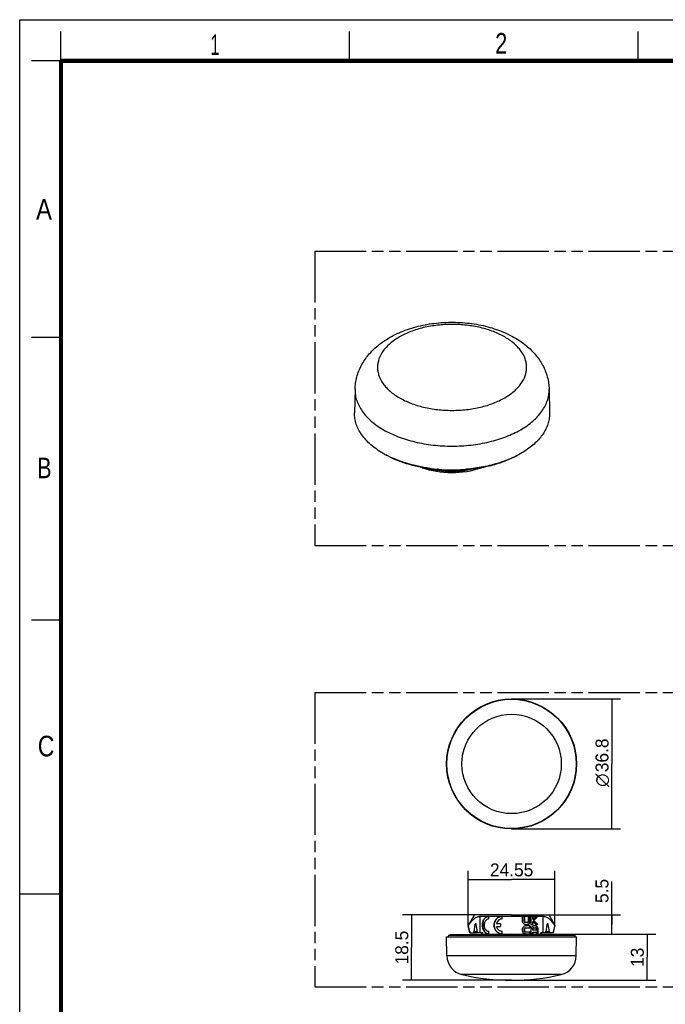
# Model space of a CAD drawing. Header units: millimetres. Extents: x 0 to 210, y 0 to 297.
# Tile 2 of 7: x 0 to 110, y 130 to 297. Entities that reach past the tile are written whole.
import ezdxf
from ezdxf.enums import TextEntityAlignment as Align

# ---------------------------------------------------------------- set-up
doc = ezdxf.new("R2010")
doc.units = ezdxf.units.MM
doc.header["$LTSCALE"] = 19.36
doc.linetypes.add('PHANTOM', pattern=[0.8, 0.45, -0.05, 0.1, -0.05, 0.1, -0.05])
doc.layers.get('0').update_dxf_attribs({"linetype": 'CONTINUOUS'})
doc.layers.add('DEFAULT_3', color=7, linetype='PHANTOM')
doc.layers.add('Z_DIM_2D', color=7, linetype='CONTINUOUS')
doc.styles.add('TEXTSTYLE_2', font='txt', dxfattribs={"width": 0.75})
doc.styles.add('TEXTSTYLE_3', font='tridonic-metric-print-light.otf')
doc.styles.add('TEXTSTYLE_4', font='gdt', dxfattribs={"width": 0.7})
doc.dimstyles.new('DIMSTYLE_1', dxfattribs={"dimtxt": 2.2, "dimasz": 3.5, "dimexe": 1.5, "dimexo": 0, "dimgap": 0.55, "dimtad": 1, "dimlfac": 1.666667, "dimdsep": 46, "dimtxsty": 'TEXTSTYLE_3', "dimblk": '_FILLED', "dimblk1": '_FILLED', "dimblk2": '_FILLED', "dimcen": 0.09, "dimclrt": 5, "dimazin": 2, "dimtp": 0.2, "dimtm": 0.2, "dimtfac": 1, "dimtofl": 0, "dimtmove": 0, "dimatfit": 3, "dimldrblk": '_FILLED', "dimfxl": 0, "dimtolj": 1, "dimarcsym": 0})
doc.dimstyles.new('DIMSTYLE_2', dxfattribs={"dimtxt": 2.2, "dimasz": 3.5, "dimexe": 1.5, "dimexo": 0, "dimgap": 0.55, "dimtad": 1, "dimlfac": 1.666667, "dimdsep": 46, "dimtxsty": 'TEXTSTYLE_3', "dimblk": '_FILLED', "dimblk1": '_FILLED', "dimblk2": '_FILLED', "dimcen": 0.09, "dimclrt": 5, "dimazin": 2, "dimtp": 0.3, "dimtm": 0.3, "dimtfac": 1, "dimtofl": 0, "dimtmove": 0, "dimatfit": 3, "dimldrblk": '_FILLED', "dimfxl": 0, "dimtolj": 1, "dimarcsym": 0})
doc.dimstyles.new('DIMSTYLE_3', dxfattribs={"dimtxt": 2.2, "dimasz": 3.5, "dimexe": 1.5, "dimexo": 0, "dimgap": 0.55, "dimtad": 1, "dimlfac": 1.666667, "dimdsep": 46, "dimtxsty": 'TEXTSTYLE_3', "dimblk": '_FILLED', "dimblk1": '_FILLED', "dimblk2": '_FILLED', "dimcen": 0.09, "dimclrt": 5, "dimazin": 2, "dimtp": 0.1, "dimtm": 0.1, "dimtfac": 1, "dimtofl": 0, "dimtmove": 0, "dimatfit": 3, "dimldrblk": '_FILLED', "dimfxl": 0, "dimtolj": 1, "dimarcsym": 0})

# ---------------------------------------------------------------- blocks, each defined once
blk = doc.blocks.new('*D2')
at = {"layer": 'Z_DIM_2D', "color": 2, "linetype": 'Continuous', "transparency": 16777216}
for p, q in [((83.52, 144.9), (65.02, 144.9)), ((66.52, 144.9), (66.52, 139.35)), ((66.52, 133.8), (66.52, 139.35)), ((83.52, 133.8), (65.02, 133.8))]:
    blk.add_line(p, q, dxfattribs=at)
at = {"layer": 'Z_DIM_2D', "color": 5, "linetype": 'Continuous', "transparency": 16777216, "style": 'TEXTSTYLE_3'}
blk.add_text('18.5', height=2.2, rotation=90, dxfattribs=at).set_placement((65.97, 139.35), align=Align.CENTER)
blk = doc.blocks.new('_FILLED')
at = {"color": 0, "linetype": 'ByBlock'}
blk.add_solid([(0, 0), (-1, 0.125), (-1, -0.125)], dxfattribs=at)
blk = doc.blocks.new('_NONE')
blk = doc.blocks.new('*D3')
at = {"layer": 'Z_DIM_2D', "color": 2, "linetype": 'Continuous', "transparency": 16777216}
for p, q in [((83.52, 181.59), (102.01, 181.59)), ((100.51, 181.59), (100.51, 170.55)), ((100.51, 159.51), (100.51, 170.55)), ((83.52, 159.51), (102.01, 159.51))]:
    blk.add_line(p, q, dxfattribs=at)
at = {"layer": 'Z_DIM_2D', "color": 5, "linetype": 'Continuous', "transparency": 16777216}
for s, style, p in [('36.8', 'TEXTSTYLE_3', (99.96, 172.01)), ('n', 'TEXTSTYLE_4', (99.96, 167.79))]:
    blk.add_text(s, height=2.2, rotation=90, dxfattribs=dict(at, style=style)).set_placement(p, align=Align.CENTER)
blk = doc.blocks.new('*D4')
at = {"layer": 'Z_DIM_2D', "color": 2, "linetype": 'Continuous', "transparency": 16777216}
for p, q in [((76.15, 143.1), (76.15, 152.4)), ((90.88, 143.1), (90.88, 152.4)), ((76.15, 150.9), (83.52, 150.9)), ((90.88, 150.9), (83.52, 150.9))]:
    blk.add_line(p, q, dxfattribs=at)
at = {"layer": 'Z_DIM_2D', "color": 5, "linetype": 'Continuous', "transparency": 16777216, "style": 'TEXTSTYLE_3'}
blk.add_text('24.55', height=2.2, dxfattribs=at).set_placement((83.52, 151.45), align=Align.CENTER)
blk = doc.blocks.new('*D6')
at = {"layer": 'Z_DIM_2D', "color": 2, "linetype": 'Continuous', "transparency": 16777216}
for p, q in [((100.51, 143.25), (100.51, 150.58)), ((83.52, 144.9), (102.01, 144.9)), ((100.51, 144.9), (100.51, 143.25)), ((100.51, 141.6), (100.51, 143.25)), ((83.52, 141.6), (102.01, 141.6))]:
    blk.add_line(p, q, dxfattribs=at)
at = {"layer": 'Z_DIM_2D', "color": 5, "linetype": 'Continuous', "transparency": 16777216, "style": 'TEXTSTYLE_3'}
blk.add_text('5.5', height=2.2, rotation=90, dxfattribs=at).set_placement((99.96, 146.92))
blk = doc.blocks.new('*D7')
at = {"layer": 'Z_DIM_2D', "color": 2, "linetype": 'Continuous', "transparency": 16777216}
for p, q in [((83.52, 141.6), (108.01, 141.6)), ((106.51, 141.6), (106.51, 137.7)), ((106.51, 133.8), (106.51, 137.7)), ((83.52, 133.8), (108.01, 133.8))]:
    blk.add_line(p, q, dxfattribs=at)
at = {"layer": 'Z_DIM_2D', "color": 5, "linetype": 'Continuous', "transparency": 16777216, "style": 'TEXTSTYLE_3'}
blk.add_text('13', height=2.2, rotation=90, dxfattribs=at).set_placement((105.96, 137.7), align=Align.CENTER)

msp = doc.modelspace()

# ---------------------------------------------------------------- linework, layer by layer
at = {"color": 2, "linetype": 'Continuous'}
for p, q in [((0, 0), (0, 297)), ((0, 297), (210, 297)), ((7, 290), (7, 295)), ((56, 290), (56, 295)), ((105, 290), (105, 295)), ((7, 290), (2, 290)), ((7, 243), (2, 243)), ((7, 195), (2, 195)), ((0, 148.5), (7, 148.5))]:
    msp.add_line(p, q, dxfattribs=at)
at = {"color": 7, "linetype": 'Continuous'}
for p, q in [((56.9366, 234.1786), (56.8515, 230.1978)), ((89.8839, 234.1786), (89.969, 230.1978)), ((69.8342, 220.7446), (69.8066, 220.7481)), ((70.9527, 220.5203), (70.9354, 220.5218)), ((70.964, 220.6239), (70.9467, 220.6254)), ((77.1407, 144.8438), (76.1513, 143.0994)), ((83.5163, 144.8994), (77.1409, 144.8438)), ((78.1329, 144.6598), (88.8997, 144.6598)), ((79.6497, 144.2097), (79.6498, 144.6594)), ((81.9399, 144.2097), (81.94, 144.6594)), ((89.8919, 144.8438), (83.5163, 144.8994)), ((85.3824, 143.7664), (85.3824, 144.6594)), ((85.6594, 143.7641), (85.6594, 144.6594)), ((85.6794, 144.6594), (85.6794, 143.7641)), ((86.3703, 143.7664), (86.3703, 144.6594)), ((86.6185, 143.76), (86.6185, 144.6594)), ((86.6475, 144.6594), (86.6475, 143.76)), ((86.864, 143.2844), (86.864, 144.6594)), ((87.0941, 144.139), (87.0941, 144.6594)), ((87.1275, 144.139), (87.0941, 144.139)), ((87.1275, 144.6594), (87.1275, 144.139)), ((87.2868, 143.9735), (87.2519, 143.9735)), ((89.8919, 144.8438), (90.8813, 143.0994)), ((76.1513, 143.0994), (76.1513, 143.0404)), ((76.1513, 143.0994), (76.1845, 143.0994)), ((76.4203, 141.8754), (76.1513, 143.0404)), ((76.1845, 143.0404), (76.1513, 143.0404)), ((76.1845, 143.0404), (76.1845, 143.0994)), ((77.2799, 143.2607), (77.0917, 142.0011)), ((77.7141, 142), (77.5281, 143.2602)), ((81.6502, 143.3849), (80.9685, 143.3849)), ((80.9685, 142.934), (81.6502, 142.934)), ((81.6502, 143.3849), (81.6502, 142.934)), ((85.3824, 142.1456), (85.3824, 142.5524)), ((85.6614, 142.1414), (85.6614, 142.5482)), ((85.6815, 142.5482), (85.6815, 142.1414)), ((86.2172, 143.597), (85.8362, 143.597)), ((85.8384, 143.2844), (86.2231, 143.2844)), ((86.6475, 143.0344), (85.8384, 143.0344)), ((85.8444, 142.7219), (86.6475, 142.7219)), ((86.6185, 142.7219), (86.6185, 143.0344)), ((86.6475, 143.0344), (86.6475, 142.7219)), ((86.864, 143.2844), (87.1275, 143.2844)), ((86.864, 141.6594), (86.864, 142.5508)), ((87.0941, 143.2844), (87.0941, 143.8059)), ((87.0941, 143.8059), (87.1275, 143.8059)), ((87.0941, 142.2844), (87.0941, 142.5547)), ((87.7247, 142.2844), (87.0941, 142.2844)), ((87.1275, 143.8059), (87.1275, 143.2844)), ((87.1275, 142.5547), (87.1275, 142.2844)), ((87.2652, 142.7219), (87.5932, 142.7219)), ((87.5962, 143.0344), (87.2683, 143.0344)), ((87.6569, 143.2844), (87.9582, 143.2844)), ((87.7247, 142.2844), (87.7247, 142.5508)), ((87.9162, 141.6594), (87.9162, 142.5547)), ((87.9574, 142.5547), (87.9574, 141.6594)), ((89.5045, 143.2602), (89.3185, 142)), ((89.9409, 142.0011), (89.7527, 143.2607)), ((90.6124, 141.8757), (90.8796, 143.0331)), ((90.8481, 143.0994), (90.8813, 143.0994)), ((90.8481, 143.0994), (90.8481, 143.0404)), ((90.8813, 143.0404), (90.8481, 143.0404)), ((90.8813, 143.0994), (90.8813, 143.0404)), ((72.533, 137.9286), (72.4763, 141.1794)), ((72.4766, 141.1794), (94.556, 141.1794)), ((72.7763, 141.4794), (72.7711, 141.1794)), ((72.7766, 141.4794), (94.256, 141.4794)), ((78.4459, 141.5553), (73.1051, 141.5131)), ((73.1055, 141.5086), (83.5163, 141.5994)), ((76.4202, 141.8757), (77.6297, 141.8651)), ((78.554, 141.8571), (77.8273, 141.8634)), ((78.4486, 141.858), (78.4459, 141.5552)), ((78.5118, 141.8574), (78.5118, 141.6152)), ((78.554, 141.6157), (79.6461, 141.6253)), ((83.5163, 141.5954), (78.5545, 141.5561)), ((79.6461, 141.6253), (79.6824, 141.6257)), ((79.6491, 141.6594), (79.6492, 142.1091)), ((79.6824, 141.6257), (81.9385, 141.6455)), ((81.9385, 141.6455), (81.953, 141.6456)), ((81.9392, 141.6594), (81.9394, 142.1091)), ((81.953, 141.6456), (83.5163, 141.6594)), ((83.5163, 141.599), (83.5163, 141.6594)), ((83.5163, 141.6594), (85.7316, 141.6399)), ((83.5163, 141.5994), (88.4777, 141.5561)), ((93.9275, 141.5131), (83.5163, 141.5953)), ((85.7316, 141.6399), (85.8218, 141.6391)), ((85.8218, 141.6391), (85.8436, 141.6389)), ((86.6489, 141.9719), (85.8405, 141.9719)), ((85.8423, 141.6594), (86.6489, 141.6594)), ((85.8436, 141.6389), (86.6506, 141.6318)), ((86.6199, 141.6594), (86.6199, 141.9719)), ((86.6489, 141.9719), (86.6489, 141.6594)), ((86.6506, 141.6318), (86.8659, 141.6299)), ((86.864, 141.6594), (87.1275, 141.6594)), ((86.8659, 141.6299), (87.1296, 141.6276)), ((87.0941, 141.9719), (87.7247, 141.9719)), ((87.0941, 141.6594), (87.0941, 141.9719)), ((87.1275, 141.9719), (87.1275, 141.6594)), ((87.1296, 141.6276), (87.68, 141.6228)), ((87.68, 141.6228), (87.7259, 141.6223)), ((87.7247, 141.6594), (87.7247, 141.9719)), ((87.7247, 141.6594), (87.9574, 141.6594)), ((87.7259, 141.6223), (87.9608, 141.6203)), ((87.9608, 141.6203), (88.4786, 141.6157)), ((89.2053, 141.8634), (88.4786, 141.8571)), ((88.5208, 141.6152), (88.5208, 141.8574)), ((88.584, 141.858), (88.5867, 141.5552)), ((88.5867, 141.5552), (93.9271, 141.5086)), ((90.6124, 141.8757), (89.4029, 141.8651)), ((94.2563, 141.4794), (94.2615, 141.1794)), ((94.4996, 137.9286), (94.5563, 141.1794))]:
    msp.add_line(p, q, dxfattribs=at)
at = {"color": 9, "linetype": 'Continuous'}
for p, q in [((75.2945, 220.312), (75.2945, 220.4826)), ((78.1329, 144.6598), (78.1329, 141.8607)), ((88.8997, 141.8607), (88.8997, 144.6598)), ((77.2799, 143.2607), (77.5281, 143.2602)), ((85.6794, 143.7641), (85.6594, 143.7641)), ((85.6614, 142.5482), (85.6815, 142.5482)), ((86.6475, 143.76), (86.6185, 143.76)), ((87.0941, 142.5547), (87.1275, 142.5547)), ((87.9162, 142.5547), (87.9574, 142.5547)), ((89.5045, 143.2602), (89.7527, 143.2607)), ((77.6853, 142), (77.0917, 142.0011)), ((78.4568, 141.5553), (78.4593, 141.8579)), ((78.5031, 141.8575), (78.5008, 141.5808)), ((78.5118, 141.6152), (78.554, 141.6157)), ((78.554, 141.8571), (78.554, 141.6157)), ((85.6815, 142.1414), (85.6614, 142.1414)), ((88.4786, 141.6157), (88.4786, 141.8571)), ((88.4786, 141.6157), (88.5208, 141.6152)), ((88.5318, 141.5808), (88.5295, 141.8575)), ((88.5733, 141.8579), (88.5758, 141.5553)), ((89.9409, 142.0011), (89.3473, 142)), ((94.4996, 137.9286), (72.533, 137.9286)), ((91.9518, 134.773), (75.0808, 134.773))]:
    msp.add_line(p, q, dxfattribs=at)
at = {"color": 7, "linetype": 'Continuous', "const_width": 0.7}
for points in [[(7, 7), (7, 290)], [(7, 290), (203, 290)]]:
    msp.add_lwpolyline(points, dxfattribs=at)
at = {"color": 7, "linetype": 'Continuous'}
msp.add_circle((83.5163, 170.546), 11.04, dxfattribs=at)
at = {"color": 9, "linetype": 'Continuous'}
for radius in [10.9833, 8.4355]:
    msp.add_circle((83.5163, 170.546), radius, dxfattribs=at)
at = {"color": 7, "linetype": 'Continuous'}
for centre, radius, start, end in [((69.6614, 237.1121), 15.9254, 240.007674, 241.307112), ((69.891, 237.5311), 16.4031, 241.306184, 242.022014), ((69.6659, 236.3819), 15.2952, 240.002162, 240.758946), ((73.1222, 234.9781), 14.75, 255.277347, 259.274499), ((73.2796, 247.7308), 27.2052, 262.331737, 262.66579), ((73.3093, 247.0854), 26.6693, 262.334962, 263.704558), ((73.3501, 248.3139), 27.7926, 262.732457, 265.039226), ((73.3578, 247.5211), 27.1078, 263.703629, 264.873084), ((73.4107, 248.1761), 27.7648, 264.921091, 274.104837), ((73.3811, 248.6587), 28.1387, 265.072321, 265.440665), ((73.4107, 249.1225), 28.6035, 265.45543, 273.97313), ((73.4342, 248.7302), 28.2105, 273.980754, 274.179506), ((73.436, 247.8218), 27.4096, 274.104955, 274.309406), ((73.4381, 248.6768), 28.1569, 274.179509, 274.363629), ((73.4454, 248.5817), 28.0616, 274.363473, 274.877345), ((73.6227, 158.4049), 19.6442, 313.430211, 315.596694), ((75.0157, 156.5288), 17.5317, 314.262554, 317.388333), ((75.2593, 131.7319), 17.1371, 42.386189, 45.588763), ((75.392, 156.3112), 17.1378, 313.952945, 317.166667), ((74.9667, 131.2986), 17.676, 42.694371, 45.813315), ((73.8594, 129.8086), 19.2865, 44.324364, 46.531974), ((73.1061, 141.3931), 0.12, 90.363774, 135.232761), ((78.4518, 141.6152), 0.06, 270.5, 360), ((88.5808, 141.6152), 0.06, 180, 269.5), ((93.9266, 141.3931), 0.12, 44.767307, 89.636241), ((75.8325, 137.9862), 3.3, 181, 256.833097), ((91.2001, 137.9862), 3.3, 283.166903, 359), ((83.5163, 170.8314), 37.032, 256.833097, 283.166903)]:
    msp.add_arc(centre, radius, start, end, dxfattribs=at)
at = {"color": 9, "linetype": 'Continuous'}
msp.add_arc((88.5542, 141.6155), 0.0756, 179.853512, 191.59874, dxfattribs=at)
at = {"color": 7, "linetype": 'Continuous'}
for centre, major_axis, ratio, start_param, end_param in [((73.4435, 225.5048), (9.5162, 0.0712), 0.572282, 4.14393842, 5.24611573), ((77.404, 143.2194), (0, 0.1897), 0.6700134, 4.9292932, 7.63454632), ((89.6286, 143.2194), (0, 0.1897), 0.6700134, -1.35136101, 1.35389211), ((76.9827, 142.0374), (0, 0.1667), 0.6700134, -3.14743971, -1.79023164), ((83.5142, 133.5673), (-0.0574, 27.5611), 0.22150421, 1.25433251, 1.25938185), ((77.828, 142.0374), (0, 0.174), 0.6700134, -4.49548476, -3.14743971), ((89.2046, 142.0374), (0, 0.174), 0.6700134, 3.14743971, 4.49548476), ((83.5185, 133.5673), (0.0574, 27.5611), 0.22150421, -1.25938185, -1.25433251), ((90.0499, 142.0374), (0, 0.1667), 0.6700134, -4.49295366, -3.1357456)]:
    msp.add_ellipse(centre, major_axis=major_axis, ratio=ratio, start_param=start_param, end_param=end_param, dxfattribs=at)
for points, knots in [([(62.7853, 242.9828), (63.6387, 243.4754), (65.4775, 244.3205), (68.4421, 245.1594), (71.5786, 245.5965), (74.7794, 245.626), (77.9318, 245.2481), (80.9281, 244.4663), (83.6715, 243.2852), (85.3037, 242.2053), (86.0352, 241.5979)], [0, 0, 0, 0, 0.12046406, 0.24602438, 0.37547351, 0.50647585, 0.63630554, 0.76254578, 0.88375105, 1, 1, 1, 1]), ([(60.7852, 241.5979), (60.9396, 241.726), (61.5758, 242.2301), (62.2563, 242.6773), (62.7853, 242.9828)], [0, 0, 0, 0, 0.24723122, 1, 1, 1, 1]), ([(56.9366, 234.1786), (56.9442, 234.5368), (57.0033, 235.2518), (57.221, 236.3046), (57.5615, 237.3238), (58.167, 238.6233), (59.1918, 240.1189), (60.2271, 241.1345), (60.7852, 241.5979)], [0, 0, 0, 0, 0.12475159, 0.24908063, 0.37351229, 0.49804059, 0.7474012, 1, 1, 1, 1]), ([(86.0352, 241.5979), (86.5933, 241.1345), (87.6286, 240.119), (88.6534, 238.6234), (89.259, 237.3238), (89.5995, 236.3047), (89.8171, 235.2518), (89.8762, 234.5368), (89.8839, 234.1786)], [0, 0, 0, 0, 0.25259866, 0.50195654, 0.62648346, 0.75091322, 0.87524802, 1, 1, 1, 1]), ([(61.7006, 223.3193), (60.9631, 223.7451), (59.9311, 224.4572), (58.7682, 225.5797), (58.0641, 226.4448), (57.5119, 227.348), (57.1178, 228.281), (56.8872, 229.234), (56.8448, 229.8779), (56.8515, 230.1959)], [0, 0, 0, 0, 0.28964879, 0.4229128, 0.54874963, 0.6679818, 0.7818054, 0.8918296, 1, 1, 1, 1]), ([(89.9689, 230.1997), (89.9751, 229.9134), (89.9424, 229.335), (89.7584, 228.4762), (89.4412, 227.6316), (88.8316, 226.5083), (87.7283, 225.1743), (85.9882, 223.7829), (83.8566, 222.5959), (81.3992, 221.6473), (78.692, 220.9648), (76.7994, 220.7044), (75.8313, 220.6218)], [0, 0, 0, 0, 0.04627829, 0.09318919, 0.14142176, 0.19156742, 0.29917829, 0.41845643, 0.54974355, 0.69195202, 0.84297182, 1, 1, 1, 1]), ([(69.7521, 220.6544), (68.379, 220.8392), (66.3732, 221.2688), (63.877, 222.1798), (62.7324, 222.7345), (62.1944, 223.0357)], [0, 0, 0, 0, 0.52196589, 0.76771642, 1, 1, 1, 1]), ([(69.6494, 220.7688), (68.3038, 220.95), (65.7407, 221.4896), (63.2997, 222.4586), (62.1958, 223.045)], [0, 0, 0, 0, 0.52065946, 1, 1, 1, 1]), ([(84.9553, 223.2255), (84.3035, 222.8389), (82.8916, 222.1397), (80.5969, 221.3403), (78.1058, 220.7704), (76.3769, 220.5561), (75.4956, 220.4897)], [0, 0, 0, 0, 0.22903515, 0.47447125, 0.73288593, 1, 1, 1, 1]), ([(70.3772, 220.4861), (70.3484, 220.4916), (70.2331, 220.52), (70.1238, 220.5719), (70.0495, 220.6216)], [0, 0, 0, 0, 0.24687396, 1, 1, 1, 1]), ([(70.196, 220.6045), (70.2813, 220.5639), (70.4603, 220.5098), (70.648, 220.5231), (70.7333, 220.5472)], [0, 0, 0, 0, 0.51626802, 1, 1, 1, 1]), ([(70.8178, 220.5389), (70.7528, 220.5067), (70.6055, 220.4648), (70.4532, 220.4715), (70.3772, 220.4861)], [0, 0, 0, 0, 0.48367064, 1, 1, 1, 1]), ([(75.2945, 220.312), (74.4732, 220.2183), (72.8231, 220.1556), (71.1809, 220.3333), (70.3772, 220.4857)], [0, 0, 0, 0, 0.50261015, 1, 1, 1, 1]), ([(76.6588, 220.6101), (76.5474, 220.5742), (76.1008, 220.4415), (75.6412, 220.3515), (75.2945, 220.312)], [0, 0, 0, 0, 0.25114821, 1, 1, 1, 1]), ([(76.1845, 143.0994), (76.3199, 143.3032), (76.5954, 143.6872), (76.9869, 144.1161), (77.3263, 144.3863), (77.5857, 144.5389), (77.8556, 144.6369), (78.0418, 144.6598), (78.1329, 144.6598)], [0, 0, 0, 0, 0.28346836, 0.54708, 0.66950958, 0.78503046, 0.89439565, 1, 1, 1, 1]), ([(78.5605, 143.0994), (78.5562, 143.2981), (78.5859, 143.5948), (78.7033, 143.961), (78.8289, 144.2011), (78.9925, 144.3993), (79.1893, 144.5479), (79.4129, 144.6397), (79.5722, 144.6598), (79.6518, 144.6598)], [0, 0, 0, 0, 0.28109866, 0.41529923, 0.54232785, 0.66188174, 0.77587546, 0.88747738, 1, 1, 1, 1]), ([(79.6497, 144.6587), (79.5723, 144.6557), (79.4178, 144.63), (79.203, 144.5317), (79.0151, 144.3796), (78.8598, 144.1808), (78.741, 143.943), (78.6303, 143.5833), (78.6023, 143.2935), (78.6064, 143.0994)], [0, 0, 0, 0, 0.11189464, 0.22333562, 0.33765068, 0.45773483, 0.58518478, 0.71948346, 1, 1, 1, 1]), ([(79.6497, 144.2097), (79.5932, 144.2098), (79.4795, 144.1952), (79.3191, 144.1296), (79.1769, 144.023), (79.058, 143.8811), (78.9647, 143.7108), (78.8759, 143.4518), (78.8564, 143.2402), (78.8626, 143.0995)], [0, 0, 0, 0, 0.11181973, 0.22399471, 0.339213, 0.46003012, 0.58755561, 0.72137441, 1, 1, 1, 1]), ([(80.5409, 143.0994), (80.5338, 143.299), (80.5896, 143.6996), (80.8374, 144.1391), (81.1244, 144.4029), (81.4572, 144.599), (81.7503, 144.6598), (81.9424, 144.6594)], [0, 0, 0, 0, 0.25640187, 0.50681211, 0.63034516, 0.75331894, 1, 1, 1, 1]), ([(81.9401, 144.6593), (81.7511, 144.6574), (81.369, 144.5735), (80.9027, 144.2154), (80.616, 143.6948), (80.5615, 143.2975), (80.5684, 143.0994)], [0, 0, 0, 0, 0.24577069, 0.49085218, 0.74218736, 1, 1, 1, 1]), ([(81.94, 144.2097), (81.8263, 144.2098), (81.5976, 144.1679), (81.2963, 143.9929), (81.0736, 143.7208), (80.9917, 143.4994), (80.9685, 143.3849)], [0, 0, 0, 0, 0.24792448, 0.49519112, 0.74510113, 1, 1, 1, 1]), ([(88.8997, 144.6598), (88.9908, 144.6598), (89.177, 144.6369), (89.4469, 144.5389), (89.7064, 144.3863), (90.0457, 144.1161), (90.4372, 143.6872), (90.7127, 143.3032), (90.8481, 143.0994)], [0, 0, 0, 0, 0.10560429, 0.21496961, 0.33049047, 0.45291988, 0.71653139, 1, 1, 1, 1]), ([(76.5234, 141.8748), (76.4932, 141.9705), (76.3741, 142.3572), (76.264, 142.7466), (76.1845, 143.0404)], [0, 0, 0, 0, 0.24794628, 1, 1, 1, 1]), ([(79.6492, 141.6594), (79.5736, 141.6594), (79.4225, 141.6776), (79.209, 141.7604), (79.0193, 141.8958), (78.8595, 142.0773), (78.7319, 142.2966), (78.6042, 142.6345), (78.5645, 142.9122), (78.5605, 143.0994)], [0, 0, 0, 0, 0.11331578, 0.22575662, 0.3401809, 0.4596413, 0.58583864, 0.71894672, 1, 1, 1, 1]), ([(78.6064, 143.0994), (78.6102, 142.9165), (78.6479, 142.6452), (78.7689, 142.3131), (78.8902, 142.0958), (79.0422, 141.9138), (79.2237, 141.7752), (79.429, 141.6864), (79.5756, 141.663), (79.649, 141.6601)], [0, 0, 0, 0, 0.28056633, 0.41381953, 0.54040691, 0.66033899, 0.77502142, 0.88727094, 1, 1, 1, 1]), ([(78.8626, 143.0995), (78.8683, 142.97), (78.9097, 142.7201), (79.0699, 142.3912), (79.3278, 142.1629), (79.5448, 142.1092), (79.6492, 142.1091)], [0, 0, 0, 0, 0.27984872, 0.53939183, 0.77475762, 1, 1, 1, 1]), ([(81.9393, 141.6594), (81.7568, 141.6595), (81.479, 141.7148), (81.1585, 141.8926), (80.8781, 142.1326), (80.6239, 142.5359), (80.5476, 142.9104), (80.5409, 143.0994)], [0, 0, 0, 0, 0.24720956, 0.37034486, 0.49387516, 0.74383113, 1, 1, 1, 1]), ([(80.5684, 143.0994), (80.575, 142.9117), (80.6496, 142.5402), (80.898, 142.1384), (81.1728, 141.8981), (81.4867, 141.7191), (81.7596, 141.6615), (81.9393, 141.6595)], [0, 0, 0, 0, 0.25723683, 0.50771891, 0.63116767, 0.75397768, 1, 1, 1, 1]), ([(80.9685, 142.934), (80.9916, 142.8195), (81.0735, 142.5982), (81.296, 142.3262), (81.5971, 142.1511), (81.8257, 142.1091), (81.9393, 142.1091)], [0, 0, 0, 0, 0.25489973, 0.5048121, 0.75207921, 1, 1, 1, 1]), ([(85.8384, 143.2844), (85.7793, 143.2844), (85.6587, 143.3106), (85.5072, 143.4183), (85.4075, 143.5787), (85.3824, 143.7038), (85.3824, 143.7664)], [0, 0, 0, 0, 0.24247305, 0.48990257, 0.74334768, 1, 1, 1, 1]), ([(85.3824, 142.5524), (85.3824, 142.615), (85.4075, 142.7401), (85.5072, 142.9005), (85.6587, 143.0083), (85.7793, 143.0344), (85.8384, 143.0344)], [0, 0, 0, 0, 0.25665295, 0.51009814, 0.75752685, 1, 1, 1, 1]), ([(85.8148, 143.597), (85.7747, 143.597), (85.6899, 143.6357), (85.6594, 143.7219), (85.6594, 143.7641)], [0, 0, 0, 0, 0.48669772, 1, 1, 1, 1]), ([(85.6614, 142.5482), (85.6614, 142.5921), (85.6931, 142.6817), (85.7812, 142.7219), (85.8228, 142.7219)], [0, 0, 0, 0, 0.51337891, 1, 1, 1, 1]), ([(85.6794, 143.7641), (85.6794, 143.7218), (85.7106, 143.6353), (85.7959, 143.597), (85.8362, 143.597)], [0, 0, 0, 0, 0.51166489, 1, 1, 1, 1]), ([(85.8444, 142.7219), (85.8025, 142.7219), (85.7138, 142.6821), (85.6815, 142.5922), (85.6815, 142.5482)], [0, 0, 0, 0, 0.48825894, 1, 1, 1, 1]), ([(86.2172, 143.597), (86.2373, 143.597), (86.2784, 143.6065), (86.3469, 143.6569), (86.3703, 143.7238), (86.3703, 143.7664)], [0, 0, 0, 0, 0.24110979, 0.48800635, 1, 1, 1, 1]), ([(86.6475, 143.76), (86.6475, 143.6983), (86.6266, 143.5761), (86.5354, 143.4176), (86.3934, 143.3112), (86.2791, 143.2844), (86.2231, 143.2844)], [0, 0, 0, 0, 0.26293972, 0.51707621, 0.76114681, 1, 1, 1, 1]), ([(86.2829, 143.2944), (86.3305, 143.3055), (86.4233, 143.3472), (86.5338, 143.4554), (86.6025, 143.5992), (86.6185, 143.7061), (86.6185, 143.76)], [0, 0, 0, 0, 0.23778981, 0.4825869, 0.73768984, 1, 1, 1, 1]), ([(86.864, 142.5508), (86.864, 142.6134), (86.8859, 142.7367), (86.973, 142.8966), (87.1066, 143.0065), (87.216, 143.0344), (87.2683, 143.0344)], [0, 0, 0, 0, 0.27075084, 0.53103341, 0.77323346, 1, 1, 1, 1]), ([(87.0941, 142.5547), (87.0941, 142.5763), (87.1012, 142.6188), (87.1302, 142.6742), (87.1754, 142.7121), (87.2126, 142.7219), (87.2304, 142.7219)], [0, 0, 0, 0, 0.27334963, 0.53388484, 0.77461024, 1, 1, 1, 1]), ([(87.2652, 142.7219), (87.2472, 142.7219), (87.2097, 142.7121), (87.164, 142.6742), (87.1347, 142.6188), (87.1275, 142.5763), (87.1275, 142.5547)], [0, 0, 0, 0, 0.22647546, 0.46759981, 0.72766198, 1, 1, 1, 1]), ([(87.7247, 142.5508), (87.7247, 142.5729), (87.7182, 142.6159), (87.6909, 142.6725), (87.6473, 142.7118), (87.6106, 142.7219), (87.5932, 142.7219)], [0, 0, 0, 0, 0.27911493, 0.54161739, 0.77936484, 1, 1, 1, 1]), ([(87.9162, 142.5547), (87.9162, 142.6127), (87.9015, 142.7257), (87.837, 142.8769), (87.7319, 142.9878), (87.6408, 143.0255), (87.5957, 143.0318)], [0, 0, 0, 0, 0.27988049, 0.54274535, 0.78059914, 1, 1, 1, 1]), ([(87.5962, 143.0344), (87.6447, 143.0344), (87.7463, 143.0057), (87.8663, 142.8955), (87.9406, 142.737), (87.9574, 142.6166), (87.9574, 142.5547)], [0, 0, 0, 0, 0.22020329, 0.45666222, 0.71885985, 1, 1, 1, 1]), ([(90.8481, 143.0404), (90.8215, 142.942), (90.7143, 142.5518), (90.6002, 142.1635), (90.5092, 141.8748)], [0, 0, 0, 0, 0.25187649, 1, 1, 1, 1]), ([(77.6651, 141.9028), (77.6628, 141.8972), (77.6556, 141.882), (77.6413, 141.865), (77.6297, 141.8651)], [0, 0, 0, 0, 0.3442348, 1, 1, 1, 1]), ([(77.6781, 141.9463), (77.6775, 141.9436), (77.6752, 141.9333), (77.6724, 141.9232), (77.67, 141.9159)], [0, 0, 0, 0, 0.26474237, 1, 1, 1, 1]), ([(77.6853, 142), (77.685, 141.9953), (77.6834, 141.9773), (77.6808, 141.9593), (77.6781, 141.9463)], [0, 0, 0, 0, 0.26155607, 1, 1, 1, 1]), ([(83.5163, 141.4794), (83.5164, 141.4942), (83.5165, 141.5158), (83.5165, 141.5431), (83.5166, 141.5605), (83.5163, 141.5745), (83.517, 141.5854), (83.5157, 141.5912), (83.517, 141.5949), (83.5163, 141.5954)], [0, 0, 0, 0, 0.38393639, 0.55716558, 0.70811198, 0.83179974, 0.9235456, 0.98025356, 1, 1, 1, 1]), ([(85.8423, 141.6594), (85.7243, 141.6594), (85.4758, 141.7707), (85.3824, 142.0224), (85.3824, 142.1456)], [0, 0, 0, 0, 0.48919141, 1, 1, 1, 1]), ([(85.8189, 141.9719), (85.7783, 141.9719), (85.6924, 142.0111), (85.6614, 142.0985), (85.6614, 142.1414)], [0, 0, 0, 0, 0.48665236, 1, 1, 1, 1]), ([(85.6815, 142.1414), (85.6815, 142.0985), (85.713, 142.0107), (85.7995, 141.9719), (85.8405, 141.9719)], [0, 0, 0, 0, 0.51170967, 1, 1, 1, 1]), ([(89.3583, 141.9303), (89.3569, 141.9355), (89.3515, 141.9584), (89.3486, 141.9819), (89.3473, 142)], [0, 0, 0, 0, 0.22945208, 1, 1, 1, 1]), ([(89.3675, 141.9028), (89.3666, 141.9049), (89.3631, 141.9139), (89.3602, 141.9231), (89.3583, 141.9303)], [0, 0, 0, 0, 0.23166478, 1, 1, 1, 1]), ([(89.4029, 141.8651), (89.3997, 141.8651), (89.3903, 141.8679), (89.3775, 141.8816), (89.3708, 141.8948), (89.3675, 141.9028)], [0, 0, 0, 0, 0.17780028, 0.51995693, 1, 1, 1, 1])]:
    msp.add_open_spline(points, degree=3, knots=knots, dxfattribs=at)
at = {"color": 9, "linetype": 'Continuous'}
for points, knots in [([(82.3573, 243.0917), (81.7448, 243.4453), (80.4055, 244.069), (78.2244, 244.7319), (75.8631, 245.14), (73.4102, 245.2776), (70.9572, 245.14), (68.5959, 244.7319), (66.4149, 244.069), (65.0755, 243.4453), (64.463, 243.0917)], [0, 0, 0, 0, 0.11415433, 0.23732589, 0.36697592, 0.50000052, 0.63302505, 0.76267487, 0.8858461, 1, 1, 1, 1]), ([(64.463, 243.0917), (63.9076, 242.771), (63.1298, 242.2356), (62.2497, 241.393), (61.5542, 240.5508), (61.0503, 239.6217), (60.7988, 238.6501), (60.7363, 237.9261), (60.7988, 237.2021), (61.0503, 236.2305), (61.5543, 235.3014), (62.2498, 234.4593), (63.1301, 233.6164), (64.4931, 232.678), (66.4144, 231.7835), (68.5962, 231.1203), (70.9573, 230.7123), (73.4103, 230.5746), (75.8632, 230.7123), (78.2245, 231.1204), (80.4056, 231.7833), (81.7449, 232.407), (82.3574, 232.7606)], [0, 0, 0, 0, 0.06034879, 0.08815458, 0.11442927, 0.16298697, 0.1859529, 0.20849381, 0.23103488, 0.25400067, 0.30255856, 0.32883741, 0.35663915, 0.41698821, 0.48354153, 0.555352, 0.6309395, 0.70849441, 0.78604927, 0.86163665, 0.93344693, 1, 1, 1, 1]), ([(82.3574, 232.7606), (82.9128, 233.0812), (83.6906, 233.6166), (84.5708, 234.4593), (85.2662, 235.3015), (85.7701, 236.2305), (86.0217, 237.2021), (86.0841, 237.9262), (86.0217, 238.6502), (85.7701, 239.6218), (85.2662, 240.5508), (84.5707, 241.393), (83.6905, 242.2357), (82.9127, 242.7711), (82.3573, 243.0917)], [0, 0, 0, 0, 0.14472534, 0.21140775, 0.27441835, 0.39086693, 0.44594268, 0.49999905, 0.55405546, 0.60913134, 0.72558037, 0.78859127, 0.855274, 1, 1, 1, 1]), ([(56.9366, 234.1786), (56.9299, 233.8622), (56.9718, 233.2215), (57.2011, 232.2731), (57.5929, 231.3445), (58.1424, 230.4457), (58.8429, 229.5848), (60, 228.4678), (61.0269, 227.7592), (61.7608, 227.3355)], [0, 0, 0, 0, 0.10817327, 0.218198, 0.33201733, 0.45124964, 0.57708662, 0.71034363, 1, 1, 1, 1]), ([(85.0598, 227.3355), (85.7937, 227.7592), (86.8205, 228.4679), (87.9776, 229.5849), (88.6781, 230.4458), (89.2275, 231.3446), (89.6194, 232.2731), (89.8486, 233.2215), (89.8906, 233.8622), (89.8838, 234.1786)], [0, 0, 0, 0, 0.2896559, 0.42291278, 0.54874971, 0.66798208, 0.78180155, 0.89182648, 1, 1, 1, 1]), ([(61.7608, 227.3355), (62.5583, 226.875), (64.3022, 226.063), (67.142, 225.1999), (70.2165, 224.6686), (73.4103, 224.4894), (76.6041, 224.6686), (79.6786, 225.1999), (82.5184, 226.063), (84.2623, 226.8751), (85.0598, 227.3355)], [0, 0, 0, 0, 0.11415766, 0.23732483, 0.36697644, 0.50000052, 0.63302453, 0.76267592, 0.88584276, 1, 1, 1, 1]), ([(78.554, 141.6157), (78.554, 141.6032), (78.5488, 141.5794), (78.5306, 141.5615), (78.5204, 141.5579)], [0, 0, 0, 0, 0.53680752, 1, 1, 1, 1]), ([(88.5236, 141.5557), (88.5135, 141.5559), (88.4916, 141.5672), (88.4825, 141.5887), (88.4802, 141.6003)], [0, 0, 0, 0, 0.45977172, 1, 1, 1, 1])]:
    msp.add_open_spline(points, degree=3, knots=knots, dxfattribs=at)
at = {"color": 7, "linetype": 'Continuous'}
msp.add_open_spline([(77.67, 141.9159), (77.6685, 141.9115), (77.6669, 141.9071), (77.6651, 141.9028)], degree=3, dxfattribs=at)
at = {"color": 9, "linetype": 'Continuous'}
msp.add_open_spline([(78.5204, 141.5579), (78.5168, 141.5566), (78.5129, 141.5558), (78.509, 141.5557)], degree=3, dxfattribs=at)
at = {"layer": 'DEFAULT_3', "color": 91, "linetype": 'PHANTOM', "true_color": 0x80ff80}
for p, q in [((50.1286, 257.68), (50.1286, 207.68)), ((50.1286, 257.68), (150.1286, 257.68)), ((50.1286, 207.68), (150.1286, 207.68)), ((50.1286, 182.68), (50.1286, 132.68)), ((50.1286, 182.68), (150.1286, 182.68)), ((50.1286, 132.68), (150.1286, 132.68))]:
    msp.add_line(p, q, dxfattribs=at)

# ---------------------------------------------------------------- texts
at = {"color": 5, "linetype": 'Continuous', "style": 'TEXTSTYLE_2'}
for s, width, p in [('1', 0.571429, (32.414, 291.0005)), ('2', 0.785714, (80.7314, 291.2396)), ('A', 0.857143, (2.7873, 263.0481)), ('B', 0.785714, (2.9587, 219.0995)), ('C', 0.833333, (3.0702, 171.8336))]:
    msp.add_text(s, height=3.5, dxfattribs=dict(at, width=width)).set_placement(p)

# ---------------------------------------------------------------- dimensions: what is measured, and where the dimension line sits
at = {"layer": 'Z_DIM_2D', "color": 2, "linetype": 'Continuous'}
dim = msp.add_linear_dim(base=(100.5099, 159.506), p1=(83.5163, 181.586), p2=(83.5163, 159.506), angle=270, text='%%c<>', dimstyle='DIMSTYLE_2', override={"dimblk1": 'NONE', "dimblk2": 'NONE', "dimsah": 1}, dxfattribs=at)
dim.commit()
dim.dimension.update_dxf_attribs({"geometry": '*D3', "text_midpoint": (100.5099, 170.546), "dimtype": 160})
dim = msp.add_linear_dim(base=(90.8813, 150.8994), p1=(76.1513, 143.0994), p2=(90.8813, 143.0994), dimstyle='DIMSTYLE_1', override={"dimblk1": 'NONE', "dimblk2": 'NONE', "dimsah": 1}, dxfattribs=at)
dim.commit()
dim.dimension.update_dxf_attribs({"geometry": '*D4', "text_midpoint": (83.4828, 150.8994), "dimtype": 160})
for base, p1, p2, angle, dimstyle, picture, middle in [((100.5099, 144.8994), (83.5163, 141.5994), (83.5163, 144.8994), 90, 'DIMSTYLE_3', '*D6', (100.5099, 148.7427)), ((66.5227, 133.7994), (83.5163, 144.8994), (83.5163, 133.7994), 270, 'DIMSTYLE_1', '*D2', (66.5227, 139.3399)), ((106.5099, 141.5982), (83.5163, 133.7994), (83.5163, 141.5982), 90, 'DIMSTYLE_1', '*D7', (106.5099, 137.6785))]:
    dim = msp.add_linear_dim(base=base, p1=p1, p2=p2, angle=angle, dimstyle=dimstyle, override={"dimblk1": 'NONE', "dimblk2": 'NONE', "dimsah": 1}, dxfattribs=at)
    dim.commit()
    dim.dimension.update_dxf_attribs({"geometry": picture, "text_midpoint": middle, "dimtype": 160})

doc.saveas('drawing.dxf')
